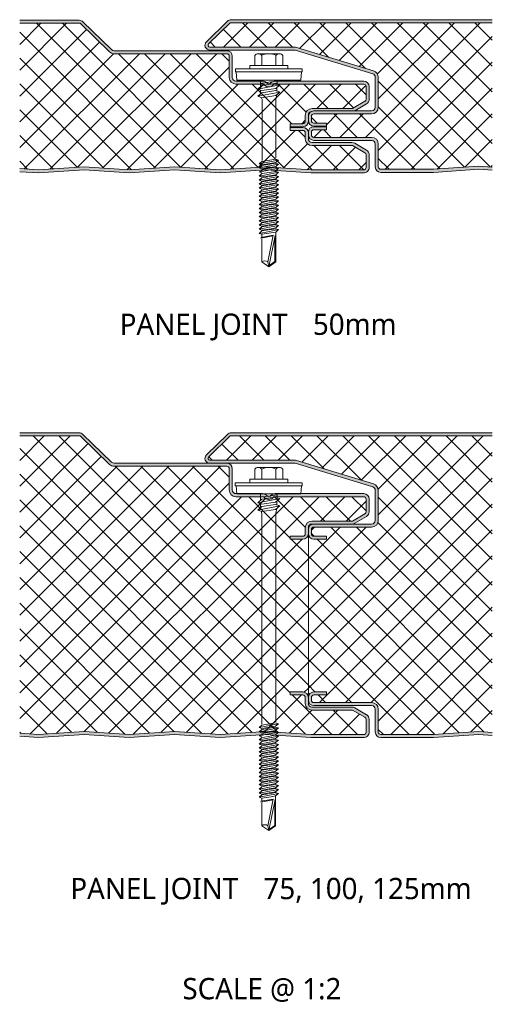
# Model space of a CAD drawing. Header units: millimetres. Extents: x 8144 to 16359, y -3714 to 2748.
# Tile 9 of 10: x 12160 to 12316, y 2424 to 2748. Entities that reach past the tile are written whole.
import ezdxf

# ---------------------------------------------------------------- set-up
doc = ezdxf.new("R2010")
doc.units = ezdxf.units.MM
doc.layers.add('A-DETL-GENF', color=92, linetype='Continuous', lineweight=13)
doc.layers.add('G-ANNO-TEXT', color=231, linetype='Continuous', lineweight=9)
doc.styles.add('Yu Gothic_2', font='Yu Gothic.ttf', dxfattribs={"height": 7})
doc.styles.add('Yu Gothic_B', font='Yu Gothic.ttf', dxfattribs={"height": 7})
pattern_1 = [(45, (-2822.843, -2697.409), (-4.242641, 4.242641), []), (135, (-2822.843, -2697.409), (-4.242641, -4.242641), [])]
pattern_2 = [(45, (-2822.843, -2511.768), (-4.242641, 4.242641), []), (135, (-2822.843, -2511.768), (-4.242641, -4.242641), [])]

# ---------------------------------------------------------------- blocks, each defined once
blk = doc.blocks.new('HFX 1000 - 3 RIB - SATINLINE - HFX 1000 50mm - JOINT - 3 RIB - SATINLINE-4460885-JOINT 6')
at = {"layer": 'A-DETL-GENF'}
h = blk.add_hatch(color=256, dxfattribs=at)
h.paths.add_polyline_path([(65.89, -0.01), (80.97, 0.99), (96.09, 0), (113.38, 0.02), (113.78, 0.14), (114.15, 0.34), (114.46, 0.63), (114.72, 1.05), (114.84, 1.38), (114.89, 1.8), (114.89, 5.96), (114.83, 6.42), (114.65, 6.86), (114.36, 7.23), (113.89, 7.57), (110.11, 9.75), (109.67, 9.93), (109.21, 9.99), (96.09, 9.99), (95.78, 10.04), (95.48, 10.16), (95.24, 10.35), (95.04, 10.62), (94.93, 10.88), (94.89, 11.19), (94.88, 13.22), (94.83, 13.66), (94.65, 14.09), (94.36, 14.47), (93.99, 14.75), (93.55, 14.93), (93.09, 14.99), (88.89, 14.99), (88.89, 13.99), (93.09, 13.99), (93.33, 13.95), (93.49, 13.89), (93.65, 13.76), (93.78, 13.59), (93.86, 13.4), (93.89, 13.19), (93.89, 11.19), (93.96, 10.63), (94.18, 10.09), (94.53, 9.64), (94.99, 9.29), (95.52, 9.07), (96.09, 8.99), (109.42, 8.99), (113.49, 6.65), (113.65, 6.52), (113.78, 6.36), (113.86, 6.16), (113.89, 5.96), (113.86, 1.61), (113.8, 1.43), (113.69, 1.27), (113.49, 1.11), (113.38, 1.05), (113.19, 1), (113, 1), (95.52, 1.02), (80.89, 2), (65.75, 1), (50.89, 2), (36.03, 1), (21.17, 2), (6.17, 0.99), (0, 1.41), (0, 0.41), (6.3, 0), (21.26, 0.99), (36.16, 0.01), (50.97, 0.99), (65.76, 0)])
h.paths.add_polyline_path([(92.15, 15.19), (93.09, 15.19), (93.55, 15.25), (93.99, 15.43), (94.36, 15.72), (94.65, 16.09), (94.83, 16.52), (94.89, 17.16), (94.88, 17.19), (94.9, 19.07), (94.95, 19.34), (95.05, 19.59), (95.26, 19.86), (95.49, 20.03), (96.22, 20.32), (96.68, 20.39), (110, 20.39), (110.11, 20.43), (113.99, 22.67), (114.36, 22.96), (114.65, 23.33), (114.83, 23.76), (114.89, 24.23), (114.89, 28.39), (114.83, 28.86), (114.65, 29.29), (114.36, 29.66), (113.99, 29.95), (113.55, 30.13), (112.93, 30.19), (83.94, 30.19), (83.48, 30.13), (83.06, 29.96), (82.69, 29.69), (82.53, 29.52), (82.34, 29.39), (82.12, 29.31), (81.89, 29.28), (81.66, 29.31), (81.44, 29.39), (81.24, 29.52), (81.08, 29.69), (80.71, 29.96), (80.29, 30.13), (79.84, 30.19), (71.09, 30.19), (70.78, 30.23), (70.49, 30.35), (70.24, 30.54), (70.04, 30.82), (69.93, 31.08), (69.89, 31.39), (69.89, 38.39), (69.83, 38.86), (69.65, 39.29), (69.36, 39.66), (68.99, 39.95), (68.55, 40.13), (68.09, 40.19), (31.04, 40.19), (30.73, 40.23), (30.44, 40.35), (30.2, 40.53), (20.8, 49.68), (20.43, 49.96), (20.01, 50.13), (19.55, 50.19), (0, 50.19), (0, 49.19), (19.87, 49.19), (29.5, 39.81), (29.95, 39.47), (30.48, 39.26), (31.04, 39.19), (68.09, 39.19), (68.29, 39.16), (68.49, 39.08), (68.65, 38.96), (68.78, 38.79), (68.86, 38.6), (68.89, 38.39), (68.89, 31.39), (68.96, 30.82), (69.18, 30.29), (69.53, 29.83), (69.99, 29.48), (70.52, 29.26), (71.09, 29.19), (80.21, 29.19), (80.53, 28.81), (80.94, 28.52), (81.4, 28.34), (81.89, 28.28), (82.38, 28.34), (82.84, 28.52), (83.24, 28.81), (83.56, 29.19), (113.09, 29.19), (113.29, 29.16), (113.49, 29.08), (113.65, 28.96), (113.78, 28.79), (113.86, 28.6), (113.89, 28.39), (113.89, 24.23), (113.86, 24.02), (113.78, 23.83), (113.65, 23.66), (113.49, 23.54), (109.42, 21.19), (96.09, 21.19), (95.52, 21.11), (94.99, 20.9), (94.53, 20.55), (94.18, 20.08), (93.96, 19.56), (93.89, 18.99), (93.89, 16.99), (93.86, 16.78), (93.78, 16.59), (93.65, 16.42), (93.49, 16.3), (93.29, 16.22), (93.09, 16.19), (88.89, 16.19), (88.89, 15.19), (89.53, 15.19)])
h = blk.add_hatch(dxfattribs=at)
h.set_pattern_fill('FP_5', color=256, style=0, pattern_type=2)
h.set_pattern_definition(pattern_1)
h.paths.add_polyline_path([(6.17, 0.99), (21.17, 2), (36.03, 1), (50.89, 2), (65.89, 0.99), (80.89, 2), (95.78, 1), (113.19, 1), (113.38, 1.05), (113.55, 1.14), (113.69, 1.27), (113.8, 1.43), (113.86, 1.61), (113.89, 1.8), (113.89, 5.96), (113.86, 6.16), (113.78, 6.36), (113.65, 6.52), (113.49, 6.65), (109.42, 8.99), (96.09, 8.99), (95.52, 9.07), (94.99, 9.29), (94.53, 9.64), (94.18, 10.09), (93.96, 10.63), (93.89, 11.19), (93.89, 13.19), (93.86, 13.4), (93.78, 13.59), (93.65, 13.76), (93.49, 13.89), (93.29, 13.97), (93.09, 13.99), (88.89, 13.99), (88.89, 16.19), (93.09, 16.19), (93.33, 16.23), (93.49, 16.3), (93.65, 16.42), (93.78, 16.59), (93.86, 16.78), (93.89, 16.99), (93.89, 18.99), (93.96, 19.56), (94.18, 20.09), (94.53, 20.55), (94.99, 20.9), (95.52, 21.11), (96.09, 21.19), (109.42, 21.19), (113.49, 23.54), (113.65, 23.66), (113.78, 23.83), (113.86, 24.02), (113.89, 24.23), (113.89, 28.39), (113.86, 28.6), (113.78, 28.79), (113.65, 28.96), (113.49, 29.08), (113.29, 29.16), (113.09, 29.19), (83.56, 29.19), (83.24, 28.81), (82.84, 28.52), (82.38, 28.34), (81.89, 28.28), (81.4, 28.34), (80.94, 28.52), (80.53, 28.81), (80.21, 29.19), (71.09, 29.19), (70.52, 29.26), (69.99, 29.48), (69.53, 29.83), (69.18, 30.29), (68.96, 30.82), (68.89, 31.39), (68.89, 38.39), (68.86, 38.6), (68.78, 38.79), (68.65, 38.96), (68.49, 39.08), (68.29, 39.16), (68.09, 39.19), (31.04, 39.19), (30.48, 39.26), (29.95, 39.47), (29.5, 39.81), (19.87, 49.19), (0, 49.19), (0, 1.41)])
h = blk.add_hatch(color=256, dxfattribs=at)
h.paths.add_polyline_path([(136.03, 0.19), (150.94, 1.19), (155.35, 0.89), (155.35, 1.9), (150.89, 2.2), (135.99, 1.19), (118.68, 1.19), (118.48, 1.22), (118.28, 1.3), (118.12, 1.42), (117.99, 1.59), (117.91, 1.78), (117.88, 1.99), (117.88, 9.49), (117.81, 10.06), (117.59, 10.59), (117.24, 11.05), (116.78, 11.4), (116.25, 11.62), (115.68, 11.69), (96.68, 11.69), (96.48, 11.72), (96.28, 11.8), (96.12, 11.92), (95.99, 12.09), (95.91, 12.28), (95.88, 12.49), (95.88, 13.39), (95.91, 13.6), (95.99, 13.79), (96.12, 13.96), (96.28, 14.08), (96.48, 14.16), (96.68, 14.19), (100.88, 14.19), (100.88, 15.19), (96.68, 15.19), (96.22, 15.13), (95.78, 14.95), (95.41, 14.66), (95.13, 14.29), (94.94, 13.79), (94.88, 13.39), (94.9, 12.4), (94.95, 12.02), (95.13, 11.59), (95.41, 11.22), (95.78, 10.93), (96.22, 10.75), (96.68, 10.69), (115.68, 10.69), (116, 10.65), (116.28, 10.53), (116.53, 10.34), (116.72, 10.09), (116.84, 9.8), (116.88, 9.49), (116.88, 1.99), (116.95, 1.52), (117.13, 1.09), (117.41, 0.72), (117.78, 0.43), (118.28, 0.24), (118.68, 0.19), (135.99, 0.19)])
h.paths.add_polyline_path([(97.68, 15.39), (100.88, 15.39), (100.88, 16.39), (96.68, 16.39), (96.48, 16.41), (96.28, 16.49), (96.12, 16.62), (95.99, 16.79), (95.91, 16.98), (95.88, 17.19), (95.88, 18.59), (95.91, 18.79), (95.99, 18.99), (96.12, 19.15), (96.28, 19.28), (96.48, 19.36), (96.68, 19.39), (115.68, 19.39), (116.25, 19.46), (116.78, 19.68), (117.28, 20.08), (117.59, 20.49), (117.81, 21.02), (117.88, 21.59), (117.88, 31.45), (117.81, 32.01), (117.6, 32.53), (117.27, 32.98), (116.84, 33.33), (116.33, 33.56), (90.68, 41.39), (62.35, 41.4), (62.21, 41.45), (62.07, 41.56), (62, 41.64), (61.93, 41.76), (61.89, 41.9), (61.89, 42.06), (61.93, 42.2), (62, 42.33), (62.1, 42.44), (69.23, 49.39), (155.35, 49.39), (155.35, 50.39), (69.55, 50.39), (69.09, 50.33), (68.66, 50.15), (68.3, 49.87), (61.37, 43.13), (61.13, 42.84), (60.95, 42.41), (60.9, 42.04), (60.91, 41.75), (61.01, 41.38), (61.19, 41.05), (61.44, 40.77), (61.76, 40.56), (62.11, 40.43), (62.63, 40.39), (90.54, 40.39), (116.03, 32.6), (116.31, 32.47), (116.55, 32.28), (116.73, 32.04), (116.85, 31.76), (116.88, 31.45), (116.88, 21.59), (116.84, 21.27), (116.72, 20.99), (116.53, 20.74), (116.28, 20.55), (116, 20.43), (115.68, 20.39), (96.68, 20.39), (96.22, 20.32), (95.78, 20.14), (95.41, 19.86), (95.13, 19.49), (94.94, 18.99), (94.88, 18.49), (94.88, 17.19), (94.95, 16.72), (95.13, 16.29), (95.41, 15.91), (95.78, 15.63), (96.22, 15.45), (96.68, 15.39), (97.27, 15.39)])
h = blk.add_hatch(dxfattribs=at)
h.set_pattern_fill('FP_5', color=256, style=0, pattern_type=2)
h.set_pattern_definition(pattern_1)
h.paths.add_polyline_path([(128.14, 1.19), (135.99, 1.19), (150.89, 2.2), (155.35, 1.9), (155.35, 49.39), (69.23, 49.39), (61.98, 42.3), (61.92, 42.18), (61.89, 42.04), (61.89, 41.9), (61.93, 41.76), (62, 41.64), (62.1, 41.53), (62.21, 41.45), (62.35, 41.4), (62.49, 41.39), (90.68, 41.39), (116.33, 33.56), (116.84, 33.33), (117.27, 32.98), (117.6, 32.53), (117.81, 32.01), (117.88, 31.45), (117.88, 21.59), (117.81, 21.02), (117.59, 20.49), (117.24, 20.03), (116.78, 19.68), (116.25, 19.46), (115.68, 19.39), (96.68, 19.39), (96.48, 19.36), (96.28, 19.28), (96.12, 19.15), (95.99, 18.99), (95.91, 18.79), (95.88, 18.59), (95.88, 17.19), (95.91, 16.98), (95.99, 16.79), (96.12, 16.62), (96.28, 16.49), (96.48, 16.41), (96.68, 16.39), (100.88, 16.39), (100.88, 14.19), (96.68, 14.19), (96.48, 14.16), (96.28, 14.08), (96.12, 13.96), (95.99, 13.79), (95.91, 13.6), (95.88, 13.39), (95.88, 12.49), (95.91, 12.28), (95.99, 12.09), (96.12, 11.92), (96.28, 11.8), (96.48, 11.72), (96.68, 11.69), (115.68, 11.69), (116.25, 11.62), (116.78, 11.4), (117.24, 11.05), (117.59, 10.59), (117.81, 10.06), (117.88, 9.49), (117.88, 1.99), (117.91, 1.78), (117.99, 1.59), (118.12, 1.42), (118.28, 1.3), (118.48, 1.22), (118.68, 1.19), (119.44, 1.19)])
for p, q in [((19.55, 50.19), (0, 50.19)), ((19.87, 49.19), (0, 49.19)), ((29.5, 39.81), (19.87, 49.19)), ((30.2, 40.53), (20.8, 49.68)), ((68.3, 49.87), (61.37, 43.13)), ((69.23, 49.39), (62.07, 42.41)), ((155.35, 49.39), (69.23, 49.39)), ((155.35, 50.39), (69.55, 50.39)), ((68.09, 40.19), (31.04, 40.19)), ((68.09, 39.19), (31.04, 39.19)), ((62.49, 41.39), (90.68, 41.39)), ((62.49, 40.39), (90.54, 40.39)), ((78.41, 39.19), (85.37, 39.19)), ((90.54, 40.39), (116.03, 32.6)), ((90.68, 41.39), (116.33, 33.56)), ((68.89, 31.39), (68.89, 38.39)), ((69.89, 31.39), (69.89, 38.39)), ((77.25, 38.67), (77.25, 35.34)), ((79.57, 38.67), (79.57, 35.34)), ((84.21, 38.67), (84.21, 35.34)), ((86.53, 38.67), (86.53, 35.34)), ((92.89, 34.19), (70.89, 34.19)), ((70.89, 34.19), (70.89, 33.19)), ((70.89, 33.19), (92.89, 33.19)), ((71.14, 33.19), (71.36, 30.5)), ((88.14, 35.34), (75.64, 35.34)), ((75.64, 35.34), (75.64, 34.19)), ((88.14, 34.19), (88.14, 35.34)), ((92.41, 30.5), (92.64, 33.19)), ((92.89, 33.19), (92.89, 34.19)), ((79.84, 30.19), (71.09, 30.19)), ((80.21, 29.19), (71.09, 29.19)), ((92.41, 30.5), (71.36, 30.5)), ((79.2, 30.5), (79.2, 28.37)), ((84.59, 30.24), (79.2, 29.41)), ((84.59, 29.51), (79.64, 28.75)), ((113.09, 29.19), (83.56, 29.19)), ((113.09, 30.19), (83.94, 30.19)), ((84.59, 30.5), (84.59, 28.8)), ((116.88, 31.45), (116.88, 21.59)), ((117.88, 31.45), (117.88, 21.59)), ((78.28, 27.57), (85.49, 28.97)), ((79.64, 28.75), (78.28, 27.57)), ((79.64, 27.11), (78.28, 27.57)), ((78.28, 25.2), (85.49, 26.6)), ((79.64, 26.38), (78.28, 25.2)), ((79.2, 27.26), (79.2, 26)), ((84.14, 27.79), (79.64, 27.11)), ((84.14, 27.07), (79.64, 26.38)), ((85.49, 28.97), (84.14, 27.79)), ((85.49, 26.6), (84.14, 27.07)), ((84.14, 25.42), (85.49, 26.6)), ((84.5, 28.11), (84.5, 26.94)), ((113.89, 24.23), (113.89, 28.39)), ((114.89, 24.23), (114.89, 28.39)), ((78.28, 25.2), (79.64, 24.73)), ((79.32, 24.84), (79.65, 24.11)), ((79.64, 24.73), (84.14, 25.42)), ((79.65, 24.11), (79.65, 4.11)), ((84.15, 24.15), (84.52, 25.76)), ((84.15, 4.93), (84.15, 24.15)), ((109.42, 21.19), (113.49, 23.54)), ((110.11, 20.43), (113.99, 22.67)), ((96.09, 21.19), (109.42, 21.19)), ((115.68, 20.39), (96.68, 20.39)), ((88.89, 15.22), (88.89, 16.19)), ((88.89, 16.19), (93.09, 16.19)), ((93.89, 16.99), (93.89, 18.99)), ((94.88, 18.59), (94.88, 17.19)), ((94.89, 18.59), (94.89, 18.99)), ((94.89, 16.99), (94.89, 17.19)), ((95.88, 18.59), (95.88, 17.19)), ((115.68, 19.39), (96.68, 19.39)), ((96.68, 16.39), (100.88, 16.39)), ((100.88, 16.39), (100.88, 15.2)), ((88.89, 13.99), (88.89, 15.22)), ((88.89, 15.19), (93.09, 15.19)), ((93.09, 14.99), (88.89, 14.99)), ((93.09, 13.99), (88.89, 13.99)), ((93.89, 11.19), (93.89, 13.19)), ((94.88, 13.39), (94.88, 12.49)), ((95.88, 13.39), (95.88, 12.49)), ((96.68, 15.39), (100.88, 15.39)), ((100.88, 15.19), (96.68, 15.19)), ((100.88, 14.19), (96.68, 14.19)), ((100.88, 15.2), (100.88, 14.19)), ((94.89, 11.19), (94.89, 12.49)), ((109.21, 9.99), (96.09, 9.99)), ((96.68, 11.69), (115.68, 11.69)), ((96.68, 10.69), (115.68, 10.69)), ((113.99, 7.51), (110.11, 9.75)), ((109.42, 8.99), (96.09, 8.99)), ((113.49, 6.65), (109.42, 8.99)), ((116.88, 9.49), (116.88, 1.99)), ((117.88, 9.49), (117.88, 1.99)), ((78.74, 3.02), (85.04, 4.24)), ((79.64, 3.8), (78.74, 3.02)), ((79.64, 3.8), (84.14, 4.55)), ((79.64, 2.71), (84.14, 3.46)), ((85.04, 4.24), (84.14, 4.55)), ((85.04, 4.24), (84.14, 3.46)), ((113.89, 1.8), (113.89, 5.96)), ((114.89, 1.8), (114.89, 5.96)), ((0, 1.41), (6.17, 0.99)), ((0, 0.41), (6.17, -0.01)), ((6.17, 0.99), (21.17, 2)), ((6.17, -0.01), (21.17, 1)), ((21.17, 2), (36.03, 1)), ((21.17, 1), (36.03, 0)), ((36.03, 1), (50.89, 2)), ((36.03, 0), (50.89, 1)), ((50.89, 2), (65.89, 0.99)), ((50.89, 1), (65.89, -0.01)), ((65.89, 0.99), (80.89, 2)), ((65.89, -0.01), (80.89, 1)), ((78.74, 3.02), (79.64, 2.71)), ((78.74, 1.67), (85.04, 2.9)), ((79.64, 2.45), (78.74, 1.67)), ((78.74, 1.67), (79.64, 1.36)), ((78.74, 0.33), (79.84, 0.54)), ((78.74, 0.33), (79.64, 0.02)), ((79.13, 0.4), (79.72, 0.86)), ((84.14, 3.21), (79.64, 2.45)), ((84.14, 2.12), (79.64, 1.36)), ((84.14, 1.86), (79.64, 1.11)), ((79.65, 0.5), (85.04, 1.55)), ((80.49, -0.1), (84.14, 0.51)), ((80.89, 2), (95.78, 1)), ((80.89, 1), (95.75, 0)), ((85.04, 0.2), (80.99, -0.58)), ((85.04, 0.2), (83.91, 0.59)), ((85.04, 1.55), (83.97, 0.48)), ((85.04, 2.9), (84.14, 3.21)), ((85.04, 2.9), (84.14, 2.12)), ((85.04, 1.55), (84.14, 1.86)), ((85.04, 0.2), (84.14, -0.58)), ((95.75, 0), (112.96, 0)), ((95.78, 1), (113, 1)), ((118.68, 1.19), (135.99, 1.19)), ((118.68, 0.19), (136.03, 0.19)), ((135.99, 1.19), (150.89, 2.2)), ((136.03, 0.19), (150.89, 1.19)), ((150.89, 2.2), (155.35, 1.9)), ((150.89, 1.19), (155.35, 0.89)), ((79.64, -0.24), (78.74, -1.02)), ((80.99, -0.58), (78.74, -1.02)), ((78.74, -1.02), (79.64, -1.33)), ((79.64, -1.59), (78.74, -2.37)), ((78.74, -2.37), (82.13, -1.71)), ((78.74, -2.37), (79.64, -2.68)), ((78.74, -3.71), (83.28, -2.83)), ((79.64, -2.93), (78.74, -3.71)), ((79.64, -0.24), (80.49, -0.1)), ((79.64, -1.33), (81.44, -1.03)), ((81.66, -1.25), (79.64, -1.59)), ((82.61, -2.18), (79.64, -2.68)), ((82.84, -2.4), (79.64, -2.93)), ((81.44, -1.03), (84.14, -0.58)), ((84.14, -0.83), (81.98, -1.19)), ((82.13, -1.71), (85.04, -1.14)), ((84.14, -1.92), (82.61, -2.18)), ((84.14, -2.18), (82.84, -2.4)), ((83.28, -2.83), (85.04, -2.49)), ((85.04, -2.49), (84.1, -3.28)), ((85.04, -1.14), (84.14, -0.83)), ((85.04, -1.14), (84.14, -1.92)), ((85.04, -2.49), (84.14, -2.18)), ((78.74, -3.71), (79.64, -4.02)), ((79.64, -4.28), (78.74, -5.06)), ((78.74, -5.06), (82.13, -4.4)), ((78.74, -5.06), (79.64, -5.37)), ((79.64, -5.63), (78.74, -6.41)), ((78.74, -6.41), (82.13, -5.75)), ((78.74, -6.41), (79.64, -6.72)), ((79.64, -4.02), (83.78, -3.33)), ((81.66, -3.94), (79.64, -4.28)), ((82.61, -4.87), (79.64, -5.37)), ((81.66, -5.29), (79.64, -5.63)), ((82.61, -6.23), (79.64, -6.72)), ((84.14, -3.53), (81.98, -3.89)), ((84.14, -4.88), (81.98, -5.24)), ((84.14, -6.22), (81.98, -6.58)), ((82.13, -4.4), (85.04, -3.84)), ((82.13, -5.75), (85.04, -5.19)), ((84.14, -4.62), (82.61, -4.87)), ((84.14, -5.97), (82.61, -6.23)), ((85.04, -3.84), (84.14, -3.53)), ((85.04, -3.84), (84.14, -4.62)), ((85.04, -5.19), (84.14, -4.88)), ((85.04, -5.19), (84.14, -5.97)), ((85.04, -6.53), (84.14, -6.22)), ((79.64, -6.97), (78.74, -7.75)), ((78.74, -7.75), (82.13, -7.09)), ((78.74, -7.75), (79.64, -8.06)), ((79.64, -8.32), (78.74, -9.1)), ((78.74, -9.1), (82.13, -8.44)), ((78.74, -9.1), (79.64, -9.41)), ((79.64, -9.67), (78.74, -10.45)), ((81.66, -6.63), (79.64, -6.97)), ((82.61, -7.57), (79.64, -8.06)), ((81.66, -7.98), (79.64, -8.32)), ((82.61, -8.91), (79.64, -9.41)), ((81.66, -9.33), (79.64, -9.67)), ((84.14, -7.57), (81.98, -7.93)), ((84.14, -8.91), (81.98, -9.27)), ((82.13, -7.09), (85.04, -6.53)), ((82.13, -8.44), (85.04, -7.88)), ((82.13, -9.79), (85.04, -9.22)), ((84.14, -7.31), (82.61, -7.57)), ((84.14, -8.66), (82.61, -8.91)), ((85.04, -6.53), (84.14, -7.31)), ((85.04, -7.88), (84.14, -7.57)), ((85.04, -7.88), (84.14, -8.66)), ((85.04, -9.22), (84.14, -8.91)), ((85.04, -9.22), (84.14, -10)), ((78.74, -10.45), (82.13, -9.79)), ((78.74, -10.45), (79.64, -10.76)), ((79.64, -11.01), (78.74, -11.79)), ((78.74, -11.79), (82.13, -11.14)), ((78.74, -11.79), (79.64, -12.1)), ((79.64, -12.36), (78.74, -13.14)), ((78.74, -13.14), (82.13, -12.48)), ((82.61, -10.26), (79.64, -10.76)), ((81.66, -10.67), (79.64, -11.01)), ((82.61, -11.61), (79.64, -12.1)), ((81.66, -12.02), (79.64, -12.36)), ((84.14, -10.26), (81.98, -10.62)), ((84.14, -11.61), (81.98, -11.97)), ((82.13, -11.14), (85.04, -10.57)), ((82.13, -12.48), (85.04, -11.92)), ((84.14, -10), (82.61, -10.26)), ((84.14, -11.35), (82.61, -11.61)), ((84.14, -12.7), (82.61, -12.95)), ((85.04, -10.57), (84.14, -10.26)), ((85.04, -10.57), (84.14, -11.35)), ((85.04, -11.92), (84.14, -11.61)), ((85.04, -11.92), (84.14, -12.7)), ((78.74, -13.14), (79.64, -13.45)), ((79.64, -13.71), (78.74, -14.49)), ((78.74, -14.49), (82.13, -13.83)), ((78.74, -14.49), (79.64, -14.8)), ((79.64, -15.05), (78.74, -15.83)), ((78.74, -15.83), (82.13, -15.18)), ((78.74, -15.83), (79.64, -16.14)), ((82.61, -12.95), (79.64, -13.45)), ((81.66, -13.37), (79.64, -13.71)), ((82.61, -14.3), (79.64, -14.8)), ((81.66, -14.71), (79.64, -15.05)), ((82.61, -15.65), (79.64, -16.14)), ((81.66, -16.06), (79.64, -16.4)), ((84.14, -12.95), (81.98, -13.31)), ((84.14, -14.3), (81.98, -14.66)), ((84.14, -15.65), (81.98, -16.01)), ((82.13, -13.83), (85.04, -13.26)), ((82.13, -15.18), (85.04, -14.61)), ((82.13, -16.52), (85.04, -15.96)), ((84.14, -14.05), (82.61, -14.3)), ((84.14, -15.39), (82.61, -15.65)), ((85.04, -13.26), (84.14, -12.95)), ((85.04, -13.26), (84.14, -14.05)), ((85.04, -14.61), (84.14, -14.3)), ((85.04, -14.61), (84.14, -15.39)), ((85.04, -15.96), (84.14, -15.65)), ((85.04, -15.96), (84.14, -16.74)), ((79.64, -16.4), (78.74, -17.18)), ((78.74, -17.18), (82.13, -16.52)), ((78.74, -17.18), (79.64, -17.49)), ((79.64, -17.75), (78.74, -18.53)), ((78.74, -18.53), (82.13, -17.87)), ((78.74, -18.53), (79.64, -18.84)), ((79.64, -19.09), (78.74, -19.87)), ((78.74, -19.87), (82.13, -19.22)), ((82.61, -16.99), (79.64, -17.49)), ((81.66, -17.41), (79.64, -17.75)), ((82.61, -18.34), (79.64, -18.84)), ((81.66, -18.76), (79.64, -19.09)), ((84.14, -16.99), (81.98, -17.35)), ((84.14, -18.34), (81.98, -18.7)), ((82.13, -17.87), (85.04, -17.3)), ((82.13, -19.22), (85.04, -18.65)), ((84.14, -16.74), (82.61, -16.99)), ((84.14, -18.09), (82.61, -18.34)), ((85.04, -17.3), (84.14, -16.99)), ((85.04, -17.3), (84.14, -18.09)), ((85.04, -18.65), (84.14, -18.34)), ((85.04, -18.65), (84.14, -19.43)), ((78.74, -19.87), (79.64, -20.18)), ((83.37, -20.45), (79.25, -21.18)), ((79.31, -21.5), (83.32, -20.72)), ((82.61, -19.69), (79.64, -20.18)), ((79.64, -20.18), (79.64, -21.11)), ((79.64, -21.71), (79.64, -29.27)), ((81.54, -29.27), (83.37, -20.45)), ((84.02, -20.59), (81.89, -30.84)), ((84.14, -19.43), (82.61, -19.69)), ((83.87, -21.27), (83.87, -29.13)), ((84.14, -29.27), (84.14, -19.43)), ((83.87, -29.13), (81.97, -30.47)), ((79.64, -29.27), (81.89, -30.84)), ((81.89, -30.84), (81.54, -29.27)), ((81.89, -30.84), (84.14, -29.27))]:
    blk.add_line(p, q, dxfattribs=at)
for centre, radius, start, end in [((19.55, 48.39), 1.8, 45.7585, 90), ((69.55, 48.59), 1.8, 90, 134.2415), ((62.49, 41.99), 1.6, 134.2415, 270), ((62.49, 41.99), 0.6, 134.2415, 270), ((31.04, 41.39), 2.2, 225.7585, 270), ((31.04, 41.39), 1.2, 225.7585, 270), ((68.09, 38.39), 1.8, 0, 90), ((68.09, 38.39), 0.8, 360, 90), ((78.41, 37.64), 1.54, 41.3319, 138.6681), ((81.89, 33.8), 5.39, 64.5175, 115.4825), ((85.37, 37.64), 1.54, 41.3319, 138.6681), ((115.68, 31.45), 1.2, 360, 73.0233), ((115.68, 31.45), 2.2, 360, 73.0233), ((71.09, 31.39), 2.2, 180, 270), ((71.09, 31.39), 1.2, 180, 270), ((79.84, 28.39), 1.8, 46.2896, 90), ((81.89, 30.28), 2, 213.1529, 326.8471), ((81.89, 30.28), 1, 216.3442, 323.6558), ((83.94, 28.39), 1.8, 90, 133.7104), ((113.09, 28.39), 1.8, 0, 90), ((113.09, 28.39), 0.8, 360, 90), ((113.09, 24.23), 0.8, 300, 0), ((113.09, 24.23), 1.8, 300, 360), ((96.09, 18.99), 2.2, 90, 180), ((96.68, 18.59), 1.8, 90, 180), ((96.09, 18.99), 1.2, 105, 180), ((109.21, 21.99), 1.8, 296.176, 300), ((115.68, 21.59), 1.2, 270, 360), ((115.68, 21.59), 2.2, 270, 360), ((93.09, 16.99), 1.8, 270, 0), ((93.09, 16.99), 0.8, 270, 360), ((96.68, 17.19), 1.8, 180, 270), ((96.68, 18.59), 0.8, 90, 180), ((96.68, 17.19), 0.8, 180, 270), ((93.09, 13.19), 1.8, 6.3134, 90), ((93.09, 13.19), 0.8, 360, 90), ((96.68, 13.39), 1.8, 90, 180), ((96.68, 13.39), 0.8, 90, 180), ((96.09, 11.19), 2.2, 180, 270), ((96.68, 12.49), 1.8, 180, 270), ((96.09, 11.19), 1.2, 180, 270), ((96.68, 12.49), 0.8, 180, 270), ((109.21, 8.19), 1.8, 60, 90), ((115.68, 9.49), 2.2, 0, 90), ((115.68, 9.49), 1.2, 360, 90), ((113.09, 5.96), 0.8, 360, 60), ((113.09, 5.96), 1.8, 0, 60), ((113.09, 1.8), 1.8, 265.8468, 360), ((113.09, 1.8), 0.8, 263.7686, 360), ((118.68, 1.99), 1.8, 180, 270), ((118.68, 1.99), 0.8, 180, 270), ((80.59, -30.3), 1.41, 47.2756, 132.7244)]:
    blk.add_arc(centre, radius, start, end, dxfattribs=at)
blk = doc.blocks.new('HFX 1000 - 3 RIB - SATINLINE - HFX 1000 100mm - JOINT - 3 RIB - SATINLINE-4460883-JOINT 6')
at = {"layer": 'A-DETL-GENF'}
h = blk.add_hatch(color=256, dxfattribs=at)
h.paths.add_polyline_path([(6.17, -0.01), (21.25, 0.99), (36.03, 0), (50.97, 0.99), (65.88, -0.01), (80.97, 0.99), (96.08, 0), (113.38, 0.02), (113.78, 0.14), (114.15, 0.34), (114.46, 0.63), (114.7, 1), (114.84, 1.38), (114.88, 1.8), (114.88, 5.96), (114.82, 6.42), (114.64, 6.86), (114.36, 7.23), (113.88, 7.57), (110.11, 9.75), (109.67, 9.93), (109.21, 9.99), (96.08, 9.99), (95.77, 10.04), (95.48, 10.16), (95.24, 10.35), (95.04, 10.62), (94.93, 10.88), (94.88, 11.19), (94.88, 13.19), (94.82, 13.66), (94.64, 14.09), (94.36, 14.47), (93.98, 14.75), (93.55, 14.93), (93.08, 14.99), (88.88, 14.99), (88.88, 13.99), (93.08, 13.99), (93.33, 13.95), (93.48, 13.89), (93.65, 13.76), (93.78, 13.59), (93.86, 13.4), (93.88, 13.19), (93.88, 11.19), (93.96, 10.63), (94.18, 10.09), (94.53, 9.64), (94.98, 9.29), (95.52, 9.07), (96.08, 8.99), (109.42, 8.99), (113.48, 6.65), (113.65, 6.52), (113.78, 6.36), (113.86, 6.16), (113.88, 5.96), (113.86, 1.61), (113.79, 1.43), (113.69, 1.27), (113.48, 1.11), (113.37, 1.05), (113.19, 1), (113, 1), (95.52, 1.02), (80.88, 2), (65.74, 1), (50.88, 2), (36.03, 1), (21.17, 2), (6.17, 0.99), (0, 1.41), (0, 0.4), (5.9, 0.01)])
h.paths.add_polyline_path([(93.08, 65.19), (93.55, 65.25), (93.98, 65.43), (94.36, 65.72), (94.64, 66.09), (94.82, 66.52), (94.88, 66.99), (94.88, 68.99), (94.95, 69.35), (95.05, 69.59), (95.24, 69.84), (95.48, 70.03), (95.78, 70.15), (96.22, 70.19), (109.21, 70.19), (109.67, 70.25), (110.11, 70.43), (113.98, 72.67), (114.36, 72.96), (114.64, 73.33), (114.82, 73.76), (114.88, 74.23), (114.88, 78.39), (114.82, 78.86), (114.64, 79.29), (114.36, 79.66), (113.98, 79.95), (113.48, 80.14), (112.92, 80.19), (83.93, 80.19), (83.48, 80.13), (83.06, 79.96), (82.69, 79.69), (82.53, 79.52), (82.34, 79.39), (82.12, 79.31), (81.88, 79.28), (81.65, 79.31), (81.43, 79.39), (81.24, 79.52), (81.08, 79.69), (80.71, 79.96), (80.29, 80.13), (79.84, 80.19), (71.08, 80.19), (70.76, 80.24), (70.48, 80.35), (70.24, 80.54), (70.03, 80.82), (69.93, 81.08), (69.88, 81.39), (69.88, 88.39), (69.82, 88.86), (69.64, 89.29), (69.36, 89.66), (68.98, 89.95), (68.55, 90.13), (68.07, 90.19), (31.03, 90.19), (30.73, 90.23), (30.44, 90.35), (30.2, 90.53), (20.8, 99.68), (20.43, 99.96), (20, 100.13), (19.54, 100.19), (0, 100.19), (0, 99.19), (19.87, 99.19), (29.5, 89.81), (29.95, 89.47), (30.47, 89.26), (31.03, 89.19), (68.08, 89.19), (68.29, 89.16), (68.48, 89.08), (68.65, 88.96), (68.78, 88.79), (68.86, 88.6), (68.88, 88.39), (68.88, 81.39), (68.96, 80.82), (69.18, 80.29), (69.53, 79.83), (69.98, 79.48), (70.52, 79.26), (71.08, 79.19), (80.21, 79.19), (80.53, 78.81), (80.93, 78.52), (81.39, 78.34), (81.88, 78.28), (82.38, 78.34), (82.84, 78.52), (83.24, 78.81), (83.56, 79.19), (113.08, 79.19), (113.29, 79.16), (113.48, 79.08), (113.65, 78.96), (113.78, 78.79), (113.86, 78.6), (113.88, 78.39), (113.88, 74.23), (113.86, 74.02), (113.78, 73.83), (113.65, 73.66), (113.48, 73.54), (109.42, 71.19), (96.08, 71.19), (95.52, 71.11), (94.98, 70.9), (94.53, 70.55), (94.18, 70.09), (93.96, 69.56), (93.88, 68.99), (93.88, 66.99), (93.86, 66.78), (93.78, 66.59), (93.65, 66.42), (93.48, 66.3), (93.29, 66.22), (93.08, 66.19), (88.88, 66.19), (88.88, 65.19), (90.25, 65.19)])
h = blk.add_hatch(dxfattribs=at)
h.set_pattern_fill('FP_6', color=256, style=0, pattern_type=2)
h.set_pattern_definition(pattern_2)
h.paths.add_polyline_path([(65.88, 0.99), (80.88, 2), (95.78, 1), (113.19, 1), (113.37, 1.05), (113.54, 1.14), (113.69, 1.27), (113.79, 1.43), (113.86, 1.61), (113.88, 1.8), (113.88, 5.96), (113.86, 6.16), (113.78, 6.36), (113.65, 6.52), (113.48, 6.65), (109.42, 8.99), (96.08, 8.99), (95.52, 9.07), (94.98, 9.29), (94.53, 9.64), (94.18, 10.09), (93.96, 10.63), (93.88, 11.19), (93.88, 13.19), (93.86, 13.4), (93.78, 13.59), (93.65, 13.76), (93.48, 13.89), (93.29, 13.97), (93.08, 13.99), (88.88, 13.99), (88.88, 14.99), (93.08, 14.99), (93.55, 14.93), (93.98, 14.75), (94.36, 14.47), (94.64, 14.09), (94.82, 13.66), (94.88, 13.19), (94.88, 66.99), (94.82, 66.52), (94.64, 66.09), (94.36, 65.72), (93.98, 65.43), (93.55, 65.25), (93.08, 65.19), (88.88, 65.19), (88.88, 66.19), (93.08, 66.19), (93.33, 66.23), (93.48, 66.3), (93.65, 66.42), (93.78, 66.59), (93.86, 66.78), (93.88, 66.99), (93.88, 68.99), (93.96, 69.56), (94.18, 70.09), (94.53, 70.55), (94.98, 70.9), (95.52, 71.11), (96.08, 71.19), (109.42, 71.19), (113.48, 73.54), (113.65, 73.66), (113.78, 73.83), (113.86, 74.02), (113.88, 74.23), (113.88, 78.39), (113.86, 78.6), (113.78, 78.79), (113.58, 79.01), (113.48, 79.08), (113.29, 79.16), (113.08, 79.19), (83.56, 79.19), (83.24, 78.81), (82.84, 78.52), (82.38, 78.34), (81.88, 78.28), (81.39, 78.34), (80.93, 78.52), (80.53, 78.81), (80.21, 79.19), (71.08, 79.19), (70.52, 79.26), (69.98, 79.48), (69.53, 79.83), (69.18, 80.29), (68.96, 80.82), (68.88, 81.39), (68.88, 88.39), (68.86, 88.6), (68.78, 88.79), (68.65, 88.96), (68.48, 89.08), (68.29, 89.16), (68.08, 89.19), (31.03, 89.19), (30.47, 89.26), (29.95, 89.47), (29.5, 89.81), (19.87, 99.19), (0, 99.19), (0, 1.41), (6.17, 0.99), (21.17, 2), (36.03, 1), (50.88, 2)])
h = blk.add_hatch(color=256, dxfattribs=at)
h.paths.add_polyline_path([(119.44, -0.01), (136.03, -0.01), (150.94, 0.99), (155.35, 0.7), (155.35, 1.7), (150.89, 2), (135.99, 0.99), (118.68, 0.99), (118.48, 1.02), (118.28, 1.1), (118.12, 1.23), (117.99, 1.39), (117.91, 1.59), (117.88, 1.79), (117.88, 9.29), (117.8, 9.9), (117.59, 10.39), (117.24, 10.85), (116.78, 11.2), (116.25, 11.42), (115.68, 11.49), (96.68, 11.49), (96.48, 11.52), (96.28, 11.6), (96.12, 11.73), (95.99, 11.89), (95.91, 12.09), (95.88, 12.29), (95.88, 13.19), (95.91, 13.4), (95.99, 13.59), (96.12, 13.76), (96.28, 13.89), (96.48, 13.97), (96.68, 13.99), (100.88, 13.99), (100.88, 14.99), (96.68, 14.99), (96.22, 14.93), (95.78, 14.75), (95.41, 14.47), (95.13, 14.09), (94.95, 13.66), (94.88, 13.19), (94.9, 12.21), (94.95, 11.83), (95.13, 11.39), (95.41, 11.02), (95.78, 10.74), (96.22, 10.56), (96.68, 10.49), (115.68, 10.49), (116, 10.45), (116.28, 10.33), (116.53, 10.14), (116.72, 9.89), (116.84, 9.61), (116.88, 9.29), (116.88, 1.79), (116.95, 1.33), (117.13, 0.89), (117.41, 0.52), (117.78, 0.24), (118.28, 0.05), (118.68, -0.01)])
h.paths.add_polyline_path([(96.68, 65.19), (100.88, 65.19), (100.88, 66.19), (96.68, 66.19), (96.48, 66.22), (96.28, 66.3), (96.12, 66.42), (95.99, 66.59), (95.91, 66.78), (95.88, 66.99), (95.88, 68.39), (95.91, 68.6), (95.99, 68.79), (96.12, 68.96), (96.28, 69.08), (96.48, 69.16), (96.68, 69.19), (115.68, 69.19), (116.25, 69.26), (116.78, 69.48), (117.24, 69.83), (117.59, 70.29), (117.81, 70.82), (117.88, 71.39), (117.88, 81.26), (117.81, 81.81), (117.6, 82.33), (117.27, 82.78), (116.84, 83.13), (116.33, 83.36), (90.68, 91.19), (62.35, 91.21), (62.21, 91.26), (62.07, 91.36), (62, 91.44), (61.93, 91.56), (61.89, 91.7), (61.89, 91.86), (61.93, 92.01), (62, 92.13), (62.1, 92.25), (69.23, 99.19), (155.35, 99.19), (155.35, 100.19), (69.55, 100.19), (69.09, 100.13), (68.66, 99.96), (68.3, 99.68), (61.37, 92.94), (61.13, 92.64), (60.95, 92.22), (60.9, 91.84), (60.91, 91.55), (61.01, 91.19), (61.19, 90.86), (61.44, 90.58), (61.76, 90.37), (62.11, 90.23), (62.49, 90.19), (90.54, 90.19), (116.03, 82.4), (116.31, 82.28), (116.55, 82.09), (116.73, 81.84), (116.85, 81.56), (116.88, 81.26), (116.88, 71.39), (116.84, 71.08), (116.72, 70.79), (116.53, 70.54), (116.25, 70.34), (116, 70.23), (115.68, 70.19), (96.68, 70.19), (96.22, 70.13), (95.78, 69.95), (95.41, 69.66), (95.13, 69.29), (94.95, 68.86), (94.88, 68.39), (94.88, 66.99), (94.95, 66.52), (95.13, 66.09), (95.41, 65.72), (95.78, 65.43), (96.22, 65.25)])
h = blk.add_hatch(dxfattribs=at)
h.set_pattern_fill('FP_6', color=256, style=0, pattern_type=2)
h.set_pattern_definition(pattern_2)
h.paths.add_polyline_path([(119.44, 0.99), (135.99, 0.99), (150.89, 2), (155.35, 1.7), (155.35, 99.19), (69.23, 99.19), (61.98, 92.11), (61.92, 91.98), (61.89, 91.84), (61.89, 91.7), (61.93, 91.56), (62, 91.44), (62.1, 91.33), (62.21, 91.26), (62.35, 91.21), (62.49, 91.19), (90.68, 91.19), (116.33, 83.36), (116.84, 83.13), (117.27, 82.78), (117.6, 82.33), (117.81, 81.81), (117.88, 81.26), (117.88, 71.39), (117.81, 70.82), (117.59, 70.29), (117.24, 69.83), (116.78, 69.48), (116.25, 69.26), (115.68, 69.19), (96.68, 69.19), (96.48, 69.16), (96.28, 69.08), (96.12, 68.96), (95.99, 68.79), (95.91, 68.6), (95.88, 68.39), (95.88, 66.99), (95.91, 66.78), (95.99, 66.59), (96.12, 66.42), (96.28, 66.3), (96.48, 66.22), (96.68, 66.19), (100.88, 66.19), (100.88, 65.19), (96.68, 65.19), (96.22, 65.25), (95.78, 65.43), (95.41, 65.72), (95.13, 66.09), (94.95, 66.52), (94.88, 66.99), (94.88, 13.19), (94.95, 13.66), (95.13, 14.09), (95.41, 14.47), (95.78, 14.75), (96.22, 14.93), (96.68, 14.99), (100.88, 14.99), (100.88, 13.99), (96.68, 13.99), (96.48, 13.97), (96.28, 13.89), (96.12, 13.76), (95.99, 13.59), (95.91, 13.4), (95.88, 13.19), (95.88, 12.29), (95.91, 12.09), (95.99, 11.89), (96.12, 11.73), (96.28, 11.6), (96.48, 11.52), (96.68, 11.49), (115.68, 11.49), (116.25, 11.42), (116.78, 11.2), (117.24, 10.85), (117.59, 10.39), (117.81, 9.86), (117.88, 9.29), (117.88, 1.79), (117.91, 1.59), (117.99, 1.39), (118.12, 1.23), (118.28, 1.1), (118.48, 1.02), (118.68, 0.99)])
for p, q in [((19.54, 100.19), (0, 100.19)), ((19.87, 99.19), (0, 99.19)), ((29.5, 89.81), (19.87, 99.19)), ((30.2, 90.53), (20.8, 99.68)), ((68.3, 99.68), (61.37, 92.94)), ((69.23, 99.19), (62.07, 92.22)), ((155.35, 99.19), (69.23, 99.19)), ((155.35, 100.19), (69.55, 100.19)), ((62.49, 91.19), (90.68, 91.19)), ((90.68, 91.19), (116.33, 83.36)), ((62.11, 90.19), (31.03, 90.19)), ((68.08, 89.19), (31.03, 89.19)), ((62.49, 90.19), (90.54, 90.19)), ((68.88, 81.39), (68.88, 88.39)), ((69.88, 81.39), (69.88, 88.39)), ((77.24, 88.26), (77.24, 84.93)), ((78.4, 88.78), (85.36, 88.78)), ((79.56, 88.26), (79.56, 84.93)), ((84.2, 88.26), (84.2, 84.93)), ((86.52, 88.26), (86.52, 84.93)), ((90.54, 90.19), (116.03, 82.4)), ((88.13, 84.93), (75.63, 84.93)), ((75.63, 84.93), (75.63, 83.78)), ((88.13, 83.78), (88.13, 84.93)), ((92.88, 83.78), (70.88, 83.78)), ((70.88, 83.78), (70.88, 82.78)), ((70.88, 82.78), (92.88, 82.78)), ((71.13, 82.78), (71.36, 80.09)), ((92.41, 80.09), (92.63, 82.78)), ((92.88, 82.78), (92.88, 83.78)), ((116.88, 81.26), (116.88, 71.39)), ((117.88, 81.26), (117.88, 71.39)), ((79.84, 80.19), (71.08, 80.19)), ((80.21, 79.19), (71.08, 79.19)), ((92.41, 80.09), (71.36, 80.09)), ((78.28, 77.17), (85.49, 78.57)), ((79.63, 78.35), (78.28, 77.17)), ((79.19, 80.09), (79.19, 77.96)), ((84.58, 79.83), (79.19, 79.01)), ((84.58, 79.1), (79.63, 78.35)), ((113.08, 79.19), (83.56, 79.19)), ((113.08, 80.19), (83.93, 80.19)), ((85.49, 78.57), (84.13, 77.39)), ((84.49, 77.7), (84.49, 76.54)), ((84.58, 80.09), (84.58, 78.39)), ((113.88, 74.23), (113.88, 78.39)), ((114.88, 74.23), (114.88, 78.39)), ((79.63, 76.7), (78.28, 77.17)), ((78.28, 74.79), (85.49, 76.19)), ((79.63, 75.97), (78.28, 74.79)), ((78.28, 74.79), (79.63, 74.33)), ((79.19, 76.85), (79.19, 75.59)), ((84.13, 77.39), (79.63, 76.7)), ((84.13, 76.66), (79.63, 75.97)), ((79.63, 74.33), (84.13, 75.01)), ((85.49, 76.19), (84.13, 76.66)), ((84.13, 75.01), (85.49, 76.19)), ((84.15, 73.74), (84.52, 75.35)), ((79.32, 74.43), (79.64, 73.7)), ((79.64, 73.7), (79.64, 4.34)), ((84.15, 5.16), (84.15, 73.74)), ((109.42, 71.19), (113.48, 73.54)), ((110.11, 70.43), (113.98, 72.67)), ((93.88, 66.99), (93.88, 68.99)), ((94.88, 68.39), (94.88, 68.99)), ((94.88, 68.39), (94.88, 66.99)), ((95.88, 68.39), (95.88, 66.99)), ((96.08, 71.19), (109.42, 71.19)), ((96.08, 70.19), (96.68, 70.19)), ((115.68, 70.19), (96.68, 70.19)), ((115.68, 69.19), (96.68, 69.19)), ((88.88, 65.19), (88.88, 66.19)), ((88.88, 66.19), (93.08, 66.19)), ((93.08, 65.19), (88.88, 65.19)), ((94.88, 66.99), (94.88, 13.19)), ((96.68, 66.19), (100.88, 66.19)), ((100.88, 65.19), (96.68, 65.19)), ((100.88, 66.19), (100.88, 65.19)), ((88.88, 13.99), (88.88, 14.99)), ((88.88, 14.99), (93.08, 14.99)), ((93.08, 13.99), (88.88, 13.99)), ((93.88, 11.19), (93.88, 13.19)), ((94.88, 13.19), (94.88, 12.29)), ((95.88, 13.19), (95.88, 12.29)), ((96.68, 14.99), (100.88, 14.99)), ((100.88, 13.99), (96.68, 13.99)), ((100.88, 14.99), (100.88, 13.99)), ((94.88, 11.19), (94.88, 12.29)), ((109.21, 9.99), (96.08, 9.99)), ((96.68, 11.49), (115.68, 11.49)), ((96.68, 10.49), (115.68, 10.49)), ((113.98, 7.51), (110.11, 9.75)), ((109.42, 8.99), (96.08, 8.99)), ((113.48, 6.65), (109.42, 8.99)), ((116.88, 9.29), (116.88, 1.79)), ((117.88, 9.29), (117.88, 1.79)), ((78.73, 3.25), (85.03, 4.47)), ((79.63, 4.03), (78.73, 3.25)), ((78.73, 3.25), (79.63, 2.94)), ((79.63, 4.03), (84.13, 4.78)), ((79.63, 2.94), (84.13, 3.69)), ((84.13, 3.44), (79.63, 2.68)), ((85.03, 4.47), (84.13, 4.78)), ((85.03, 4.47), (84.13, 3.69)), ((85.03, 3.13), (84.13, 3.44)), ((113.88, 1.8), (113.88, 5.96)), ((114.88, 1.8), (114.88, 5.96)), ((0, 1.41), (6.17, 0.99)), ((0, 0.4), (6.17, -0.01)), ((6.17, 0.99), (21.17, 2)), ((6.17, -0.01), (21.17, 1)), ((21.17, 2), (36.03, 1)), ((21.17, 1), (36.03, 0)), ((36.03, 1), (50.88, 2)), ((36.03, 0), (50.88, 1)), ((50.88, 2), (65.88, 0.99)), ((50.88, 1), (65.88, -0.01)), ((65.88, 0.99), (80.88, 2)), ((65.88, -0.01), (80.88, 1)), ((78.73, 1.9), (85.03, 3.13)), ((79.63, 2.68), (78.73, 1.9)), ((78.73, 1.9), (79.63, 1.59)), ((78.73, 0.56), (79.84, 0.77)), ((78.73, 0.56), (79.63, 0.25)), ((79.12, 0.63), (79.72, 1.1)), ((84.13, 2.35), (79.63, 1.59)), ((84.13, 2.09), (79.63, 1.34)), ((79.63, -0.01), (80.49, 0.13)), ((79.64, 0.73), (85.03, 1.78)), ((80.49, 0.13), (84.13, 0.74)), ((80.88, 2), (95.78, 1)), ((80.88, 1), (95.74, 0)), ((85.03, 0.43), (80.98, -0.35)), ((85.03, 0.43), (83.9, 0.82)), ((85.03, 1.78), (83.96, 0.72)), ((85.03, 3.13), (84.13, 2.35)), ((85.03, 1.78), (84.13, 2.09)), ((85.03, 0.43), (84.13, -0.35)), ((95.74, 0), (112.95, 0)), ((95.78, 1), (113, 1)), ((118.68, 0.99), (135.99, 0.99)), ((135.99, 0.99), (150.89, 2)), ((136.03, -0.01), (150.89, 1)), ((150.89, 2), (155.35, 1.7)), ((150.89, 1), (155.35, 0.7)), ((79.63, -0.01), (78.73, -0.79)), ((80.98, -0.35), (78.73, -0.79)), ((78.73, -0.79), (79.63, -1.1)), ((79.63, -1.36), (78.73, -2.14)), ((78.73, -2.14), (82.13, -1.48)), ((78.73, -2.14), (79.63, -2.45)), ((78.73, -3.48), (83.27, -2.6)), ((79.63, -2.7), (78.73, -3.48)), ((79.63, -1.1), (81.43, -0.8)), ((81.66, -1.02), (79.63, -1.36)), ((82.61, -1.95), (79.63, -2.45)), ((82.83, -2.17), (79.63, -2.7)), ((79.63, -3.79), (83.78, -3.1)), ((81.43, -0.8), (84.13, -0.35)), ((84.13, -0.6), (81.98, -0.96)), ((82.13, -1.48), (85.03, -0.91)), ((84.13, -1.69), (82.61, -1.95)), ((84.13, -1.95), (82.83, -2.17)), ((83.27, -2.6), (85.03, -2.26)), ((85.03, -2.26), (84.1, -3.05)), ((85.03, -0.91), (84.13, -0.6)), ((85.03, -0.91), (84.13, -1.69)), ((85.03, -2.26), (84.13, -1.95)), ((118.68, -0.01), (136.03, -0.01)), ((78.73, -3.48), (79.63, -3.79)), ((79.63, -4.05), (78.73, -4.83)), ((78.73, -4.83), (82.13, -4.17)), ((78.73, -4.83), (79.63, -5.14)), ((79.63, -5.4), (78.73, -6.18)), ((78.73, -6.18), (82.13, -5.52)), ((78.73, -6.18), (79.63, -6.49)), ((81.66, -3.71), (79.63, -4.05)), ((82.61, -4.64), (79.63, -5.14)), ((81.66, -5.06), (79.63, -5.4)), ((82.61, -5.99), (79.63, -6.49)), ((81.66, -6.4), (79.63, -6.74)), ((84.13, -3.3), (81.98, -3.66)), ((84.13, -4.65), (81.98, -5.01)), ((84.13, -5.99), (81.98, -6.35)), ((82.13, -4.17), (85.03, -3.61)), ((82.13, -5.52), (85.03, -4.96)), ((82.13, -6.86), (85.03, -6.3)), ((84.13, -4.39), (82.61, -4.64)), ((84.13, -5.74), (82.61, -5.99)), ((85.03, -3.61), (84.13, -3.3)), ((85.03, -3.61), (84.13, -4.39)), ((85.03, -4.96), (84.13, -4.65)), ((85.03, -4.96), (84.13, -5.74)), ((85.03, -6.3), (84.13, -5.99)), ((85.03, -6.3), (84.13, -7.08)), ((79.63, -6.74), (78.73, -7.52)), ((78.73, -7.52), (82.13, -6.86)), ((78.73, -7.52), (79.63, -7.83)), ((79.63, -8.09), (78.73, -8.87)), ((78.73, -8.87), (82.13, -8.21)), ((78.73, -8.87), (79.63, -9.18)), ((79.63, -9.44), (78.73, -10.22)), ((78.73, -10.22), (82.13, -9.56)), ((82.61, -7.34), (79.63, -7.83)), ((81.66, -7.75), (79.63, -8.09)), ((82.61, -8.68), (79.63, -9.18)), ((81.66, -9.1), (79.63, -9.44)), ((84.13, -7.34), (81.98, -7.7)), ((84.13, -8.68), (81.98, -9.04)), ((82.13, -8.21), (85.03, -7.65)), ((82.13, -9.56), (85.03, -8.99)), ((84.13, -7.08), (82.61, -7.34)), ((84.13, -8.43), (82.61, -8.68)), ((85.03, -7.65), (84.13, -7.34)), ((85.03, -7.65), (84.13, -8.43)), ((85.03, -8.99), (84.13, -8.68)), ((85.03, -8.99), (84.13, -9.77)), ((78.73, -10.22), (79.63, -10.53)), ((79.63, -10.78), (78.73, -11.56)), ((78.73, -11.56), (82.13, -10.9)), ((78.73, -11.56), (79.63, -11.87)), ((79.63, -12.13), (78.73, -12.91)), ((78.73, -12.91), (82.13, -12.25)), ((78.73, -12.91), (79.63, -13.22)), ((82.61, -10.03), (79.63, -10.53)), ((81.66, -10.44), (79.63, -10.78)), ((82.61, -11.38), (79.63, -11.87)), ((81.66, -11.79), (79.63, -12.13)), ((82.61, -12.72), (79.63, -13.22)), ((84.13, -10.03), (81.98, -10.39)), ((84.13, -11.38), (81.98, -11.74)), ((84.13, -12.72), (81.98, -13.08)), ((82.13, -10.9), (85.03, -10.34)), ((82.13, -12.25), (85.03, -11.69)), ((84.13, -9.77), (82.61, -10.03)), ((84.13, -11.12), (82.61, -11.38)), ((84.13, -12.47), (82.61, -12.72)), ((85.03, -10.34), (84.13, -10.03)), ((85.03, -10.34), (84.13, -11.12)), ((85.03, -11.69), (84.13, -11.38)), ((85.03, -11.69), (84.13, -12.47)), ((85.03, -13.03), (84.13, -12.72)), ((79.63, -13.48), (78.73, -14.26)), ((78.73, -14.26), (82.13, -13.6)), ((78.73, -14.26), (79.63, -14.57)), ((79.63, -14.82), (78.73, -15.6)), ((78.73, -15.6), (82.13, -14.94)), ((78.73, -15.6), (79.63, -15.91)), ((79.63, -16.17), (78.73, -16.95)), ((81.66, -13.14), (79.63, -13.48)), ((82.61, -14.07), (79.63, -14.57)), ((81.66, -14.48), (79.63, -14.82)), ((82.61, -15.42), (79.63, -15.91)), ((81.66, -15.83), (79.63, -16.17)), ((84.13, -14.07), (81.98, -14.43)), ((84.13, -15.42), (81.98, -15.78)), ((82.13, -13.6), (85.03, -13.03)), ((82.13, -14.94), (85.03, -14.38)), ((82.13, -16.29), (85.03, -15.73)), ((84.13, -13.81), (82.61, -14.07)), ((84.13, -15.16), (82.61, -15.42)), ((85.03, -13.03), (84.13, -13.81)), ((85.03, -14.38), (84.13, -14.07)), ((85.03, -14.38), (84.13, -15.16)), ((85.03, -15.73), (84.13, -15.42)), ((85.03, -15.73), (84.13, -16.51)), ((78.73, -16.95), (82.13, -16.29)), ((78.73, -16.95), (79.63, -17.26)), ((79.63, -17.52), (78.73, -18.3)), ((78.73, -18.3), (82.13, -17.64)), ((78.73, -18.3), (79.63, -18.61)), ((79.63, -18.86), (78.73, -19.64)), ((78.73, -19.64), (82.13, -18.98)), ((82.61, -16.76), (79.63, -17.26)), ((81.66, -17.18), (79.63, -17.52)), ((82.61, -18.11), (79.63, -18.61)), ((81.66, -18.52), (79.63, -18.86)), ((84.13, -16.76), (81.98, -17.12)), ((84.13, -18.11), (81.98, -18.47)), ((82.13, -17.64), (85.03, -17.07)), ((82.13, -18.98), (85.03, -18.42)), ((84.13, -16.51), (82.61, -16.76)), ((84.13, -17.85), (82.61, -18.11)), ((84.13, -19.2), (82.61, -19.46)), ((85.03, -17.07), (84.13, -16.76)), ((85.03, -17.07), (84.13, -17.85)), ((85.03, -18.42), (84.13, -18.11)), ((85.03, -18.42), (84.13, -19.2)), ((84.13, -29.04), (84.13, -19.2)), ((78.73, -19.64), (79.63, -19.95)), ((83.37, -20.22), (79.24, -20.95)), ((79.3, -21.27), (83.31, -20.49)), ((82.61, -19.46), (79.63, -19.95)), ((79.63, -19.95), (79.63, -20.88)), ((79.63, -21.47), (79.63, -29.04)), ((81.54, -29.04), (83.37, -20.22)), ((84.01, -20.36), (81.88, -30.61)), ((83.87, -21.04), (83.87, -28.9)), ((79.63, -29.04), (81.88, -30.61)), ((81.88, -30.61), (81.54, -29.04)), ((81.88, -30.61), (84.13, -29.04)), ((83.87, -28.9), (81.96, -30.24))]:
    blk.add_line(p, q, dxfattribs=at)
for centre, radius, start, end in [((19.54, 98.39), 1.8, 45.7585, 90), ((69.55, 98.39), 1.8, 90, 134.2415), ((62.49, 91.79), 1.6, 134.2415, 270), ((62.49, 91.79), 0.6, 134.2415, 270), ((31.03, 91.39), 2.2, 225.7585, 270), ((31.03, 91.39), 1.2, 225.7585, 270), ((68.08, 88.39), 0.8, 0, 90), ((68.08, 88.39), 1.8, 360, 89.9059), ((78.4, 87.24), 1.54, 41.3319, 138.6681), ((81.88, 83.39), 5.39, 64.5175, 115.4825), ((85.36, 87.24), 1.54, 41.3319, 138.6681), ((71.08, 81.39), 2.2, 180, 270), ((71.08, 81.39), 1.2, 180, 270), ((115.68, 81.26), 1.2, 360, 73.0233), ((115.68, 81.26), 2.2, 360, 73.0233), ((79.84, 78.39), 1.8, 46.2896, 90), ((81.88, 80.28), 2, 213.1529, 326.8471), ((81.88, 80.28), 1, 216.3442, 323.6558), ((83.93, 78.39), 1.8, 90, 133.7104), ((113.08, 78.39), 1.8, 0, 90), ((113.08, 78.39), 0.8, 0, 90), ((113.08, 74.23), 0.8, 300, 0), ((113.08, 74.23), 1.8, 300, 360), ((115.68, 71.39), 1.2, 270, 360), ((115.68, 71.39), 2.2, 270, 360), ((96.08, 68.99), 2.2, 90, 180), ((96.08, 68.99), 1.2, 90, 180), ((96.68, 68.39), 1.8, 90, 180), ((96.68, 68.39), 0.8, 90, 180), ((109.21, 71.99), 1.8, 270, 300), ((93.08, 66.99), 1.8, 270, 359.9876), ((93.08, 66.99), 0.8, 270, 0), ((96.68, 66.99), 1.8, 180, 270), ((96.68, 66.99), 0.8, 180, 270), ((93.08, 13.19), 1.8, 0.0124, 90), ((93.08, 13.19), 0.8, 0, 90), ((96.68, 13.19), 1.8, 90, 180), ((96.68, 13.19), 0.8, 90, 180), ((96.08, 11.19), 2.2, 180, 270), ((96.68, 12.29), 1.8, 180, 270), ((96.08, 11.19), 1.2, 180, 270), ((96.68, 12.29), 0.8, 180, 270), ((109.21, 8.19), 1.8, 60, 90), ((115.68, 9.29), 2.2, 0, 90), ((115.68, 9.29), 1.2, 360, 90), ((113.08, 5.96), 0.8, 0, 60), ((113.08, 5.96), 1.8, 0, 60), ((113.08, 1.8), 1.8, 265.8468, 360), ((113.08, 1.8), 0.8, 263.7686, 0), ((118.68, 1.79), 1.8, 180, 270), ((118.68, 1.79), 0.8, 180, 270), ((80.59, -30.07), 1.41, 47.2756, 132.7244)]:
    blk.add_arc(centre, radius, start, end, dxfattribs=at)

msp = doc.modelspace()

# ---------------------------------------------------------------- block references
at = {"layer": 'A-DETL-GENF'}
for name, p in [('HFX 1000 - 3 RIB - SATINLINE - HFX 1000 50mm - JOINT - 3 RIB - SATINLINE-4460885-JOINT 6', (12160.18, 2697.41)), ('HFX 1000 - 3 RIB - SATINLINE - HFX 1000 100mm - JOINT - 3 RIB - SATINLINE-4460883-JOINT 6', (12160.18, 2511.77))]:
    msp.add_blockref(name, p, dxfattribs=at)

# ---------------------------------------------------------------- texts
at = {"layer": 'G-ANNO-TEXT', "color": 7, "char_height": 7, "attachment_point": 1, "bg_fill": 3, "box_fill_scale": 1.25, "bg_fill_color": 256, "bg_fill_true_color": 13158600, "bg_fill_transparency": 0}
for s, insert, width, style in [('PANEL JOINT ', (12193.06, 2651.16), 76.962, 'Yu Gothic_B'), ('50mm', (12256.56, 2651.16), 31.1055, 'Yu Gothic_2'), ('PANEL JOINT ', (12176.83, 2465.62), 76.962, 'Yu Gothic_B'), ('75, 100, 125mm', (12240.33, 2465.62), 79.8481, 'Yu Gothic_2'), ('SCALE @ 1:2', (12213.67, 2432.7), 66.5401, 'Yu Gothic_2')]:
    msp.add_mtext(s, dxfattribs=dict(at, insert=insert, width=width, style=style))

doc.saveas('drawing.dxf')
